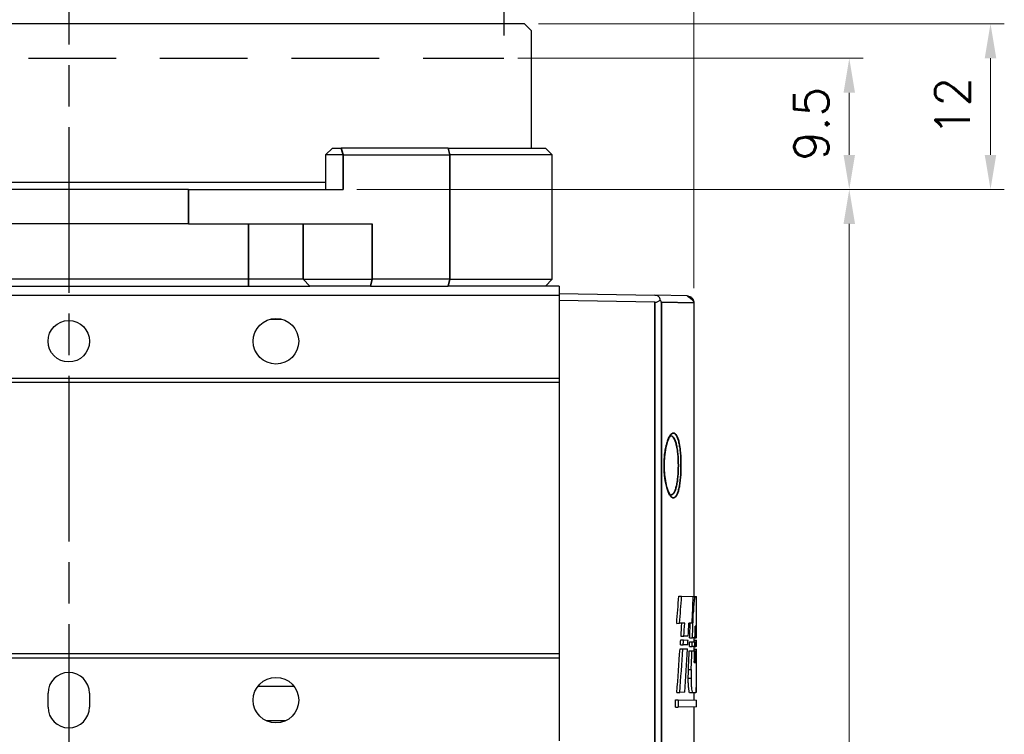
# Model space of a CAD drawing. Header units: millimetres. Extents: x 399 to 6076, y -1991 to 1602.
# Tile 147 of 256: x 4641 to 4712, y -406 to -354. Entities that reach past the tile are written whole.
import ezdxf

# ---------------------------------------------------------------- set-up
doc = ezdxf.new("R2010")
doc.units = ezdxf.units.MM
doc.linetypes.add('AM_ISO08W050', pattern=[18, 12, -1.5, 3, -1.5])
doc.linetypes.add('HIDDEN', pattern=[9.525, 6.35, -3.175])
for name, color, linetype, lineweight in [('AM_5', 3, 'Continuous', 25), ('AM_7', 4, 'AM_ISO08W050', 25), ('可見 (ISO)', 7, 'Continuous', 25), ('窄部可見 (ISO)', 7, 'Continuous', 35)]:
    doc.layers.add(name, color=color, linetype=linetype, lineweight=lineweight)
doc.styles.add('尺寸標註', font='romans.shx', dxfattribs={"bigfont": 'CHINESET.SHX'})
doc.dimstyles.new('CNS1$0', dxfattribs={"dimtxt": 2.5, "dimasz": 2.5, "dimexe": 1, "dimexo": 1, "dimgap": 1.5, "dimtad": 1, "dimtoh": 1, "dimdec": 1, "dimdsep": 46, "dimtxsty": '尺寸標註', "dimcen": 0, "dimclrd": 2, "dimclre": 2, "dimclrt": 1, "dimadec": 0, "dimazin": 2, "dimtp": 0.1, "dimtm": 0.1, "dimtfac": 0.71, "dimtdec": 1, "dimtmove": 0, "dimatfit": 0, "dimfxl": 0, "dimlwd": 13, "dimlwe": 13, "dimarcsym": 0})

# ---------------------------------------------------------------- blocks, each defined once
blk = doc.blocks.new('*D364')
at = {"layer": 'AM_5', "color": 2, "lineweight": 13}
for p, q in [((4644.155, -342.644), (4644.155, -328.644)), ((4689.402, -373.29), (4689.402, -328.644)), ((4646.655, -329.644), (4686.902, -329.644))]:
    blk.add_line(p, q, dxfattribs=at)
at = {"layer": 'AM_5', "color": 2}
for points in [[(4646.655, -329.228), (4646.655, -330.061), (4644.155, -329.644)], [(4686.902, -329.228), (4686.902, -330.061), (4689.402, -329.644)]]:
    blk.add_solid(points, dxfattribs=at)
at = {"layer": 'Defpoints', "color": 0}
for p in [(4689.402, -329.644), (4644.155, -343.644), (4689.402, -374.29)]:
    blk.add_point(p, dxfattribs=at)
at = {"layer": 'AM_5', "color": 1, "insert": (4666.778, -326.894), "char_height": 2.5, "attachment_point": 5, "style": '尺寸標註'}
blk.add_mtext('45.2', dxfattribs=at)
blk = doc.blocks.new('*D365')
at = {"layer": 'AM_5', "color": 2, "lineweight": 13}
for p, q in [((4602.155, -373.107), (4602.155, -318.644)), ((4689.402, -373.29), (4689.402, -318.644)), ((4604.655, -319.644), (4686.902, -319.644))]:
    blk.add_line(p, q, dxfattribs=at)
at = {"layer": 'AM_5', "color": 2}
for points in [[(4604.655, -319.228), (4604.655, -320.061), (4602.155, -319.644)], [(4686.902, -319.228), (4686.902, -320.061), (4689.402, -319.644)]]:
    blk.add_solid(points, dxfattribs=at)
at = {"layer": 'Defpoints', "color": 0}
for p in [(4689.402, -319.644), (4602.155, -374.107), (4689.402, -374.29)]:
    blk.add_point(p, dxfattribs=at)
at = {"layer": 'AM_5', "color": 1, "insert": (4645.778, -316.894), "char_height": 2.5, "attachment_point": 5, "style": '尺寸標註'}
blk.add_mtext('87.2', dxfattribs=at)
blk = doc.blocks.new('*D366')
at = {"layer": 'AM_5', "color": 2, "lineweight": 13}
for p, q in [((4572.085, -375.994), (4572.085, -306.144)), ((4689.402, -373.29), (4689.402, -306.144)), ((4686.902, -307.144), (4574.585, -307.144))]:
    blk.add_line(p, q, dxfattribs=at)
at = {"layer": 'AM_5', "color": 2}
for points in [[(4574.585, -306.728), (4574.585, -307.561), (4572.085, -307.144)], [(4686.902, -306.728), (4686.902, -307.561), (4689.402, -307.144)]]:
    blk.add_solid(points, dxfattribs=at)
at = {"layer": 'Defpoints', "color": 0}
for p in [(4572.085, -307.144), (4689.402, -374.29), (4572.085, -376.994)]:
    blk.add_point(p, dxfattribs=at)
at = {"layer": 'AM_5', "color": 1, "insert": (4630.743, -304.394), "char_height": 2.5, "attachment_point": 5, "style": '尺寸標註'}
blk.add_mtext('117.3', dxfattribs=at)
blk = doc.blocks.new('*D367')
at = {"layer": 'AM_5', "color": 2, "lineweight": 13}
for p, q in [((4665.007, -366.144), (4701.655, -366.144)), ((4700.655, -452.644), (4700.655, -368.644)), ((4664.134, -455.144), (4701.655, -455.144))]:
    blk.add_line(p, q, dxfattribs=at)
at = {"layer": 'AM_5', "color": 2}
for points in [[(4700.238, -368.644), (4701.072, -368.644), (4700.655, -366.144)], [(4700.238, -452.644), (4701.072, -452.644), (4700.655, -455.144)]]:
    blk.add_solid(points, dxfattribs=at)
at = {"layer": 'Defpoints', "color": 0}
for p in [(4664.007, -366.144), (4700.655, -366.144), (4663.134, -455.144)]:
    blk.add_point(p, dxfattribs=at)
at = {"layer": 'AM_5', "color": 1, "insert": (4697.905, -410.644), "char_height": 2.5, "attachment_point": 5, "rotation": 90, "style": '尺寸標註'}
blk.add_mtext('89', dxfattribs=at)
blk = doc.blocks.new('*D434')
at = {"layer": 'AM_5', "color": 2, "lineweight": 13}
for p, q in [((4676.655, -356.644), (4701.655, -356.644)), ((4700.655, -363.644), (4700.655, -359.144)), ((4665.007, -366.144), (4701.655, -366.144))]:
    blk.add_line(p, q, dxfattribs=at)
at = {"layer": 'AM_5', "color": 2}
for points in [[(4700.238, -359.144), (4701.072, -359.144), (4700.655, -356.644)], [(4700.238, -363.644), (4701.072, -363.644), (4700.655, -366.144)]]:
    blk.add_solid(points, dxfattribs=at)
at = {"layer": 'Defpoints', "color": 0}
for p in [(4675.655, -356.644), (4700.655, -356.644), (4664.007, -366.144)]:
    blk.add_point(p, dxfattribs=at)
at = {"layer": 'AM_5', "color": 1, "insert": (4697.905, -361.394), "char_height": 2.5, "attachment_point": 5, "rotation": 90, "style": '尺寸標註'}
blk.add_mtext('9.5', dxfattribs=at)
blk = doc.blocks.new('*D435')
at = {"layer": 'AM_5', "color": 2, "lineweight": 13}
for p, q in [((4678.155, -354.144), (4711.877, -354.144)), ((4710.877, -363.644), (4710.877, -356.644)), ((4665.007, -366.144), (4711.877, -366.144))]:
    blk.add_line(p, q, dxfattribs=at)
at = {"layer": 'AM_5', "color": 2}
for points in [[(4710.46, -356.644), (4711.294, -356.644), (4710.877, -354.144)], [(4710.46, -363.644), (4711.294, -363.644), (4710.877, -366.144)]]:
    blk.add_solid(points, dxfattribs=at)
at = {"layer": 'Defpoints', "color": 0}
for p in [(4677.155, -354.144), (4710.877, -354.144), (4664.007, -366.144)]:
    blk.add_point(p, dxfattribs=at)
at = {"layer": 'AM_5', "color": 1, "insert": (4708.127, -360.144), "char_height": 2.5, "attachment_point": 5, "rotation": 90, "style": '尺寸標註'}
blk.add_mtext('12', dxfattribs=at)

msp = doc.modelspace()

# ---------------------------------------------------------------- linework, layer by layer
at = {"color": 7, "linetype": 'HIDDEN'}
for p in [(4675.655, -348.644), (4612.655, -356.644)]:
    msp.add_line(p, (4675.655, -356.644), dxfattribs=at)
at = {"layer": 'AM_7'}
msp.add_line((4644.155, -343.644), (4644.155, -433.254), dxfattribs=at)
at = {"layer": '可見 (ISO)'}
for p, q in [((4677.155, -354.144), (4611.155, -354.144)), ((4677.155, -354.144), (4677.655, -354.644)), ((4677.655, -363.144), (4677.655, -354.644)), ((4663.248, -363.144), (4662.748, -363.644)), ((4663.248, -363.144), (4663.877, -363.144)), ((4671.614, -363.144), (4663.877, -363.144)), ((4671.614, -363.144), (4678.655, -363.144)), ((4679.155, -363.644), (4678.655, -363.144)), ((4664.007, -363.644), (4662.748, -363.644)), ((4662.748, -363.644), (4662.748, -366.144)), ((4664.007, -363.644), (4671.743, -363.644)), ((4679.155, -363.644), (4671.743, -363.644)), ((4679.155, -372.644), (4679.155, -363.644)), ((4662.748, -365.644), (4625.562, -365.644)), ((4652.825, -366.144), (4635.485, -366.144)), ((4652.825, -366.144), (4664.007, -366.144)), ((4652.825, -368.644), (4635.485, -368.644)), ((4652.825, -368.644), (4666.119, -368.644)), ((4657.155, -372.644), (4631.155, -372.644)), ((4661.119, -372.644), (4657.155, -372.644)), ((4661.119, -372.644), (4666.119, -372.644)), ((4671.743, -372.644), (4666.119, -372.644)), ((4671.743, -372.644), (4679.155, -372.644)), ((4679.155, -372.644), (4678.655, -373.144)), ((4631.155, -373.144), (4657.155, -373.144)), ((4657.155, -373.144), (4661.615, -373.144)), ((4665.989, -373.144), (4661.615, -373.144)), ((4665.989, -373.144), (4671.614, -373.144)), ((4678.655, -373.144), (4671.614, -373.144)), ((4679.655, -373.144), (4678.655, -373.144)), ((4679.655, -373.144), (4679.655, -373.841)), ((4679.655, -373.841), (4607.655, -373.841)), ((4679.655, -373.694), (4686.585, -373.815)), ((4679.655, -373.841), (4679.655, -379.841)), ((4688.914, -373.856), (4686.585, -373.815)), ((4686.585, -374.315), (4679.655, -374.194)), ((4689.405, -374.356), (4689.405, -395.638)), ((4679.655, -379.841), (4607.655, -379.841)), ((4679.655, -379.841), (4679.655, -380.141)), ((4679.655, -380.141), (4607.655, -380.141)), ((4679.655, -380.141), (4679.655, -399.794)), ((4688.311, -395.618), (4688.516, -395.622)), ((4688.516, -395.622), (4689.353, -395.637)), ((4689.353, -395.637), (4689.487, -395.639)), ((4689.487, -395.639), (4689.603, -395.641)), ((4689.605, -398.474), (4689.605, -395.769)), ((4689.314, -396.745), (4689.368, -396.745)), ((4688.164, -397.58), (4688.371, -397.576)), ((4688.739, -397.569), (4688.371, -397.576)), ((4689.283, -397.56), (4689.051, -397.564)), ((4689.575, -397.775), (4689.501, -397.776)), ((4688.452, -398.778), (4688.657, -398.781)), ((4688.473, -398.511), (4688.678, -398.507)), ((4688.966, -399.13), (4688.633, -399.136)), ((4688.657, -398.781), (4688.984, -398.787)), ((4689.003, -398.502), (4688.678, -398.507)), ((4689.092, -398.92), (4689.294, -398.924)), ((4689.1, -398.631), (4689.302, -398.628)), ((4689.294, -398.924), (4689.475, -398.927)), ((4689.482, -398.625), (4689.302, -398.628)), ((4689.405, -398.626), (4689.405, -398.926)), ((4689.405, -398.794), (4689.591, -398.798)), ((4689.475, -398.927), (4689.561, -398.929)), ((4689.482, -398.625), (4689.564, -398.623)), ((4689.561, -398.929), (4689.605, -398.929)), ((4689.605, -398.623), (4689.564, -398.623)), ((4679.655, -399.794), (4607.655, -399.794)), ((4679.655, -399.794), (4679.655, -400.094)), ((4688.404, -399.426), (4688.609, -399.43)), ((4688.427, -399.14), (4688.633, -399.136)), ((4688.609, -399.43), (4688.947, -399.436)), ((4689.067, -399.569), (4689.269, -399.573)), ((4689.079, -399.26), (4689.281, -399.256)), ((4689.269, -399.573), (4689.458, -399.576)), ((4689.467, -399.253), (4689.281, -399.256)), ((4689.405, -399.254), (4689.405, -399.575)), ((4689.405, -399.444), (4689.588, -399.447)), ((4689.458, -399.576), (4689.55, -399.578)), ((4689.467, -399.253), (4689.556, -399.251)), ((4689.55, -399.578), (4689.603, -399.579)), ((4689.604, -399.25), (4689.556, -399.251)), ((4679.655, -400.094), (4607.655, -400.094)), ((4679.655, -400.094), (4679.655, -406.094)), ((4689.436, -400.416), (4689.535, -400.418)), ((4689.011, -400.928), (4689.213, -400.929)), ((4689.002, -401.56), (4689.204, -401.561)), ((4642.655, -403.644), (4642.655, -402.644)), ((4645.655, -402.644), (4645.655, -403.644)), ((4688.175, -402.585), (4688.381, -402.581)), ((4688.763, -402.574), (4688.381, -402.581)), ((4689.318, -402.616), (4689.117, -402.619)), ((4689.549, -402.612), (4689.319, -402.616)), ((4689.405, -402.614), (4689.405, -403.15)), ((4689.559, -402.561), (4689.604, -402.56)), ((4688.068, -403.127), (4688.275, -403.13)), ((4688.068, -403.658), (4688.068, -403.127)), ((4688.275, -403.13), (4688.275, -403.655)), ((4688.275, -403.13), (4689.605, -403.154)), ((4689.605, -403.632), (4689.605, -403.154)), ((4688.068, -403.658), (4688.275, -403.655)), ((4689.605, -403.632), (4688.275, -403.655)), ((4689.405, -403.635), (4689.405, -422.233))]:
    msp.add_line(p, q, dxfattribs=at)
for centre, radius in [((4659.155, -377.144), 1.65), ((4644.155, -377.144), 1.5), ((4659.155, -403.144), 1.65)]:
    msp.add_circle(centre, radius, dxfattribs=at)
for centre, start, end in [((4644.155, -402.644), 0, 180), ((4644.155, -403.644), 180, 0)]:
    msp.add_arc(centre, 1.5, start, end, dxfattribs=at)
for centre, major_axis, ratio, start_param, end_param in [((4686.576, -373.815), (-0.358, 0.361), 0.965693, 2.360557, 3.237574), ((4246.454, -364.243), (442.267, -25.021), 0.951069, 6.263403, 6.268071), ((4244.393, -364.227), (444.525, -25.149), 0.951069, 6.263777, 6.268404), ((4212.496, -383.513), (476.418, 26.953), 0.951069, 6.192818, 6.197057), ((4210.18, -379.918), (478.719, -27.285), 0.951806, 0.018811, 0.022939), ((4231.969, -368.689), (456.738, -26.032), 0.951806, 6.274464, 6.276623), ((4229.9, -368.677), (459.004, -26.161), 0.951806, 6.274785, 6.276933), ((4212.596, -378.389), (476.301, 27.147), 0.951806, 6.179076, 6.181142), ((4212.16, -379.921), (476.542, -27.161), 0.951806, 0.018621, 0.020975), ((4201.397, -390.812), (487.491, 27.785), 0.951806, 6.206565, 6.208391), ((4201.823, -389.983), (487.066, -27.761), 0.951806, 0.041205, 0.043032), ((4643.656, -367.629), (-0.938, 140.961), 0.324485, 4.484781, 4.487414), ((4643.651, -367.626), (-0.943, 141.584), 0.3245, 4.485792, 4.48836), ((4643.656, -378.16), (0.943, 141.576), 0.324483, 4.565882, 4.568332), ((4643.652, -379.9), (-0.939, 140.967), 0.324499, 4.572462, 4.574891), ((4643.655, -379.902), (-0.942, 141.578), 0.324488, 4.573096, 4.575464), ((4643.647, -390.863), (0.942, 141.591), 0.324516, 4.655261, 4.657566), ((4643.654, -390.109), (-0.942, 141.579), 0.32449, 4.645614, 4.647898), ((4643.656, -397.337), (-0.855, -223.216), 0.205814, 1.564452, 1.56504), ((4643.658, -401.072), (0.942, 141.574), 0.324478, 4.727419, 4.729687), ((4199.902, -401.092), (488.984, 27.87), 0.951806, 6.228672, 6.22899), ((4643.655, -367.29), (0.935, -142.232), 0.321589, 1.317912, 1.340768), ((4643.655, -367.29), (0.94, -142.854), 0.321589, 1.319052, 1.341752), ((4216.893, -378.47), (472.004, 26.902), 0.951806, 6.16979, 6.176773), ((4215.28, -380.113), (473.425, -26.983), 0.951806, 0.013684, 0.016697), ((4213.29, -380.11), (475.611, -27.108), 0.951806, 0.013887, 0.01688), ((4210.225, -390.899), (478.688, 27.062), 0.950998, 6.202937, 6.204779), ((4210.744, -390.077), (478.17, -27.033), 0.950998, 0.036675, 0.03852), ((4199.622, -400.769), (489.264, -27.886), 0.951806, 0.062362, 0.062643), ((4199.619, -401.005), (489.267, 27.886), 0.951806, 6.222178, 6.226432), ((4199.622, -400.769), (489.264, -27.886), 0.951806, 0.055971, 0.059557)]:
    msp.add_ellipse(centre, major_axis=major_axis, ratio=ratio, start_param=start_param, end_param=end_param, dxfattribs=at)
for points, knots in [([(4686.966, -374.142), (4686.964, -374.103), (4686.956, -374.064), (4686.925, -373.989), (4686.902, -373.953), (4686.841, -373.894), (4686.806, -373.87), (4686.738, -373.84), (4686.708, -373.831), (4686.647, -373.819), (4686.616, -373.816), (4686.585, -373.815)], [0.00000087, 0.00000087, 0.00000087, 0.00000087, 0.01642997, 0.01642997, 0.03297362, 0.03297362, 0.04733203, 0.04733203, 0.05698009, 0.05698009, 0.06635361, 0.06635361, 0.06635361, 0.06635361]), ([(4687.051, -374.315), (4687.048, -374.306), (4687.045, -374.297), (4687.034, -374.268), (4687.025, -374.247), (4687.001, -374.198), (4686.985, -374.17), (4686.966, -374.142)], [-0.0247686, -0.0247686, -0.0247686, -0.0247686, -0.02091448, -0.02091448, -0.01229054, -0.01229054, -0.00000097, -0.00000097, -0.00000097, -0.00000097]), ([(4688.914, -373.856), (4688.914, -373.856), (4688.914, -373.856), (4688.914, -373.856), (4688.914, -373.856), (4688.916, -373.856), (4688.917, -373.856), (4688.921, -373.856), (4688.925, -373.856), (4688.961, -373.858), (4688.994, -373.863), (4689.079, -373.884), (4689.131, -373.906), (4689.205, -373.954), (4689.232, -373.976), (4689.258, -374.001), (4689.259, -374.003), (4689.267, -374.01), (4689.272, -374.016), (4689.293, -374.039), (4689.307, -374.058), (4689.351, -374.123), (4689.374, -374.174), (4689.397, -374.258), (4689.402, -374.29), (4689.405, -374.333), (4689.405, -374.345), (4689.405, -374.356)], [0, 0, 0, 0, 0.00001337, 0.00001337, 0.00004901, 0.00004901, 0.00042924, 0.00042924, 0.00144321, 0.00144321, 0.01132451, 0.01132451, 0.02775701, 0.02775701, 0.03787048, 0.03787048, 0.03864818, 0.03864818, 0.0409818, 0.0409818, 0.04799743, 0.04799743, 0.06448871, 0.06448871, 0.07409933, 0.07409933, 0.07745578, 0.07745578, 0.07745578, 0.07745578]), ([(4688.914, -373.856), (4688.914, -373.856), (4688.914, -373.856), (4688.914, -373.856), (4688.914, -373.856), (4688.914, -373.856), (4689.405, -374.122), (4689.405, -374.356)], [0, 0, 0, 0, 0.00003896, 0.00003896, 0.00005822, 0.00005822, 0.07014915, 0.07014915, 0.07014915, 0.07014915]), ([(4687.741, -383.998), (4687.741, -383.998), (4687.735, -384), (4687.698, -384.03), (4687.65, -384.087), (4687.56, -384.256), (4687.515, -384.364), (4687.427, -384.64), (4687.383, -384.819), (4687.312, -385.218), (4687.284, -385.446), (4687.262, -385.79), (4687.257, -385.903), (4687.254, -386.045), (4687.254, -386.074), (4687.254, -386.124), (4687.254, -386.146), (4687.254, -386.232), (4687.255, -386.297), (4687.263, -386.556), (4687.277, -386.749), (4687.323, -387.147), (4687.359, -387.352), (4687.444, -387.711), (4687.494, -387.869), (4687.598, -388.115), (4687.654, -388.205), (4687.721, -388.281), (4687.741, -388.29), (4687.741, -388.29)], [0.0207169, 0.0207169, 0.0207169, 0.0207169, 0.0486597, 0.0486597, 0.1137949, 0.1137949, 0.1731123, 0.1731123, 0.2422385, 0.2422385, 0.3140264, 0.3140264, 0.3480923, 0.3480923, 0.3567118, 0.3567118, 0.3631759, 0.3631759, 0.3825853, 0.3825853, 0.441293, 0.441293, 0.5111221, 0.5111221, 0.5820149, 0.5820149, 0.6530275, 0.6530275, 0.6994876, 0.6994876, 0.6994876, 0.6994876]), ([(4689.487, -395.639), (4689.477, -395.657), (4689.465, -395.695), (4689.437, -395.837), (4689.421, -395.965), (4689.393, -396.26), (4689.38, -396.447), (4689.371, -396.683), (4689.369, -396.714), (4689.368, -396.745)], [-0.231066, -0.231066, -0.231066, -0.231066, -0.1883894, -0.1883894, -0.1255662, -0.1255662, -0.0627831, -0.0627831, -0.053411, -0.053411, -0.053411, -0.053411]), ([(4689.605, -395.769), (4689.605, -395.747), (4689.605, -395.728), (4689.605, -395.669), (4689.604, -395.646), (4689.603, -395.641)], [-0.18809261, -0.18809261, -0.18809261, -0.18809261, -0.17584149, -0.17584149, -0.14486418, -0.14486418, -0.14486418, -0.14486418]), ([(4689.117, -402.619), (4689.104, -402.62), (4689.089, -402.596), (4689.061, -402.5), (4689.048, -402.428), (4689.026, -402.26), (4689.017, -402.154), (4689.004, -401.922), (4689.001, -401.796), (4689.001, -401.639), (4689.001, -401.6), (4689.002, -401.56)], [0.1421247, 0.1421247, 0.1421247, 0.1421247, 0.177904, 0.177904, 0.2136834, 0.2136834, 0.2492251, 0.2492251, 0.2847668, 0.2847668, 0.2963185, 0.2963185, 0.2963185, 0.2963185]), ([(4689.204, -401.561), (4689.203, -401.6), (4689.203, -401.639), (4689.203, -401.678), (4689.203, -401.796), (4689.206, -401.921), (4689.219, -402.153), (4689.228, -402.258), (4689.249, -402.425), (4689.263, -402.497), (4689.29, -402.593), (4689.305, -402.616), (4689.319, -402.616), (4689.319, -402.616), (4689.319, -402.616)], [-0.0115197, -0.0115197, -0.0115197, -0.0115197, 0, 0, 0, 0.0354088, 0.0354088, 0.0708176, 0.0708176, 0.1064609, 0.1064609, 0.1421042, 0.1421042, 0.1426401, 0.1426401, 0.1426401, 0.1426401]), ([(4689.549, -402.612), (4689.555, -402.59), (4689.56, -402.558), (4689.573, -402.431), (4689.579, -402.303), (4689.588, -402.007), (4689.591, -401.821), (4689.593, -401.599), (4689.594, -401.581), (4689.594, -401.563)], [-0.7207878, -0.7207878, -0.7207878, -0.7207878, -0.6892162, -0.6892162, -0.6265587, -0.6265587, -0.563995, -0.563995, -0.5586618, -0.5586618, -0.5586618, -0.5586618])]:
    msp.add_open_spline(points, degree=3, knots=knots, dxfattribs=at)
for points, weights in [([(4658.752, -375.544), (4659.155, -375.544), (4659.558, -375.544)], [2.85453941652, 2.94374377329, 2.85453941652]), ([(4660.467, -402.144), (4659.155, -402.144), (4657.843, -402.144)], [2.88408998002, 4.75874846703, 2.88408998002]), ([(4659.842, -404.644), (4659.155, -404.644), (4658.468, -404.644)], [1.79251403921, 1.97176544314, 1.79251403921])]:
    msp.add_rational_spline(points, weights, degree=2, dxfattribs=at)
for points in [[(4689.002, -401.56), (4689.004, -401.351), (4689.007, -401.14), (4689.011, -400.928)], [(4689.213, -400.929), (4689.209, -401.141), (4689.206, -401.352), (4689.204, -401.561)]]:
    msp.add_open_spline(points, degree=3, dxfattribs=at)
at = {"layer": '窄部可見 (ISO)'}
for p, q in [((4664.007, -363.644), (4663.877, -363.144)), ((4671.743, -363.644), (4671.614, -363.144)), ((4664.007, -366.144), (4664.007, -363.644)), ((4671.743, -363.644), (4671.743, -372.644)), ((4652.825, -368.644), (4652.825, -366.144)), ((4657.155, -372.644), (4657.155, -368.644)), ((4661.119, -368.644), (4661.119, -372.644)), ((4666.119, -372.644), (4666.119, -368.644)), ((4657.155, -372.644), (4657.155, -373.144)), ((4661.119, -372.644), (4661.615, -373.144)), ((4666.119, -372.644), (4665.989, -373.144)), ((4671.743, -372.644), (4671.614, -373.144)), ((4686.585, -421.523), (4686.585, -374.315)), ((4689.405, -374.356), (4687.051, -374.315)), ((4687.051, -374.315), (4687.051, -421.523))]:
    msp.add_line(p, q, dxfattribs=at)
for points, knots in [([(4687.248, -386.372), (4687.243, -386.215), (4687.243, -386.056), (4687.254, -385.746), (4687.264, -385.593), (4687.293, -385.296), (4687.313, -385.151), (4687.359, -384.881), (4687.386, -384.754), (4687.447, -384.518), (4687.48, -384.412), (4687.55, -384.222), (4687.588, -384.137), (4687.665, -383.997), (4687.704, -383.941), (4687.785, -383.854), (4687.825, -383.825), (4687.945, -383.781), (4688.024, -383.81), (4688.166, -383.982), (4688.231, -384.126), (4688.312, -384.414), (4688.336, -384.524), (4688.38, -384.761), (4688.398, -384.889), (4688.445, -385.298), (4688.465, -385.608), (4688.477, -386.228), (4688.471, -386.547), (4688.442, -386.992), (4688.429, -387.137), (4688.397, -387.41), (4688.378, -387.537), (4688.335, -387.773), (4688.31, -387.883), (4688.255, -388.074), (4688.226, -388.157), (4688.129, -388.368), (4688.057, -388.453), (4687.941, -388.493), (4687.902, -388.492), (4687.822, -388.461), (4687.781, -388.431), (4687.701, -388.343), (4687.661, -388.286), (4687.584, -388.144), (4687.547, -388.059), (4687.477, -387.868), (4687.444, -387.761), (4687.384, -387.525), (4687.357, -387.396), (4687.288, -386.991), (4687.258, -386.687), (4687.248, -386.372)], [0, 0, 0, 0, 0.00047265, 0.00047265, 0.0009453, 0.0009453, 0.00141795, 0.00141795, 0.0018906, 0.0018906, 0.00236326, 0.00236326, 0.00283591, 0.00283591, 0.00330856, 0.00330856, 0.00378121, 0.00378121, 0.00472651, 0.00472651, 0.00567181, 0.00567181, 0.00614446, 0.00614446, 0.00661711, 0.00661711, 0.00756242, 0.00756242, 0.00850772, 0.00850772, 0.00898037, 0.00898037, 0.00945302, 0.00945302, 0.00992567, 0.00992567, 0.01039832, 0.01039832, 0.01134362, 0.01134362, 0.01181628, 0.01181628, 0.01228893, 0.01228893, 0.01276158, 0.01276158, 0.01323423, 0.01323423, 0.01370688, 0.01370688, 0.01417953, 0.01417953, 0.01512483, 0.01512483, 0.01512483, 0.01512483]), ([(4687.739, -388.289), (4687.756, -388.289), (4687.772, -388.286), (4687.789, -388.281), (4687.866, -388.257), (4687.938, -388.179), (4688.002, -388.05), (4688.034, -387.986), (4688.064, -387.91), (4688.091, -387.823), (4688.118, -387.736), (4688.143, -387.636), (4688.164, -387.528), (4688.186, -387.42), (4688.205, -387.303), (4688.221, -387.178), (4688.236, -387.053), (4688.249, -386.92), (4688.259, -386.785), (4688.278, -386.513), (4688.285, -386.221), (4688.279, -385.937), (4688.273, -385.653), (4688.253, -385.37), (4688.222, -385.12), (4688.206, -384.995), (4688.188, -384.878), (4688.166, -384.77), (4688.144, -384.661), (4688.12, -384.561), (4688.093, -384.473), (4688.039, -384.297), (4687.974, -384.165), (4687.904, -384.087), (4687.852, -384.03), (4687.796, -384), (4687.739, -383.999)], [0.003263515, 0.003263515, 0.003263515, 0.003263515, 0.003449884, 0.003449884, 0.003449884, 0.004312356, 0.004312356, 0.004312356, 0.004743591, 0.004743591, 0.004743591, 0.005174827, 0.005174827, 0.005174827, 0.005606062, 0.005606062, 0.005606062, 0.006037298, 0.006037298, 0.006037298, 0.006899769, 0.006899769, 0.006899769, 0.00776224, 0.00776224, 0.00776224, 0.008193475, 0.008193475, 0.008193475, 0.008624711, 0.008624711, 0.008624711, 0.009487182, 0.009487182, 0.009487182, 0.010118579, 0.010118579, 0.010118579, 0.010118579])]:
    msp.add_open_spline(points, degree=3, knots=knots, dxfattribs=at)
msp.add_rational_spline([(4687.248, -386.372), (4687.257, -386.369), (4687.257, -386.366)], [1.00000251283, 0.927342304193, 0.880933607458], degree=2, dxfattribs=at)

# ---------------------------------------------------------------- dimensions: what is measured, and where the dimension line sits
at = {"layer": 'AM_5'}
for base, p1, p2, picture, middle in [((4572.085, -307.144), (4689.402, -374.29), (4572.085, -376.994), '*D366', (4630.743, -304.394)), ((4689.402, -319.644), (4602.155, -374.107), (4689.402, -374.29), '*D365', (4645.778, -316.894)), ((4689.402, -329.644), (4644.155, -343.644), (4689.402, -374.29), '*D364', (4666.778, -326.894))]:
    dim = msp.add_linear_dim(base=base, p1=p1, p2=p2, dimstyle='CNS1$0', override={"dimfxl": 4, "dimarcsym": 1}, dxfattribs=at)
    dim.commit()
    dim.dimension.update_dxf_attribs({"geometry": picture, "text_midpoint": middle})
for base, p1, p2, picture, middle in [((4710.877, -354.144), (4664.007, -366.144), (4677.155, -354.144), '*D435', (4708.127, -360.144)), ((4700.655, -356.644), (4664.007, -366.144), (4675.655, -356.644), '*D434', (4697.905, -361.394)), ((4700.655, -366.144), (4663.134, -455.144), (4664.007, -366.144), '*D367', (4697.905, -410.644))]:
    dim = msp.add_linear_dim(base=base, p1=p1, p2=p2, angle=90, dimstyle='CNS1$0', override={"dimtix": 1, "dimfxl": 4, "dimarcsym": 1}, dxfattribs=at)
    dim.commit()
    dim.dimension.update_dxf_attribs({"geometry": picture, "text_midpoint": middle})

doc.saveas('drawing.dxf')
